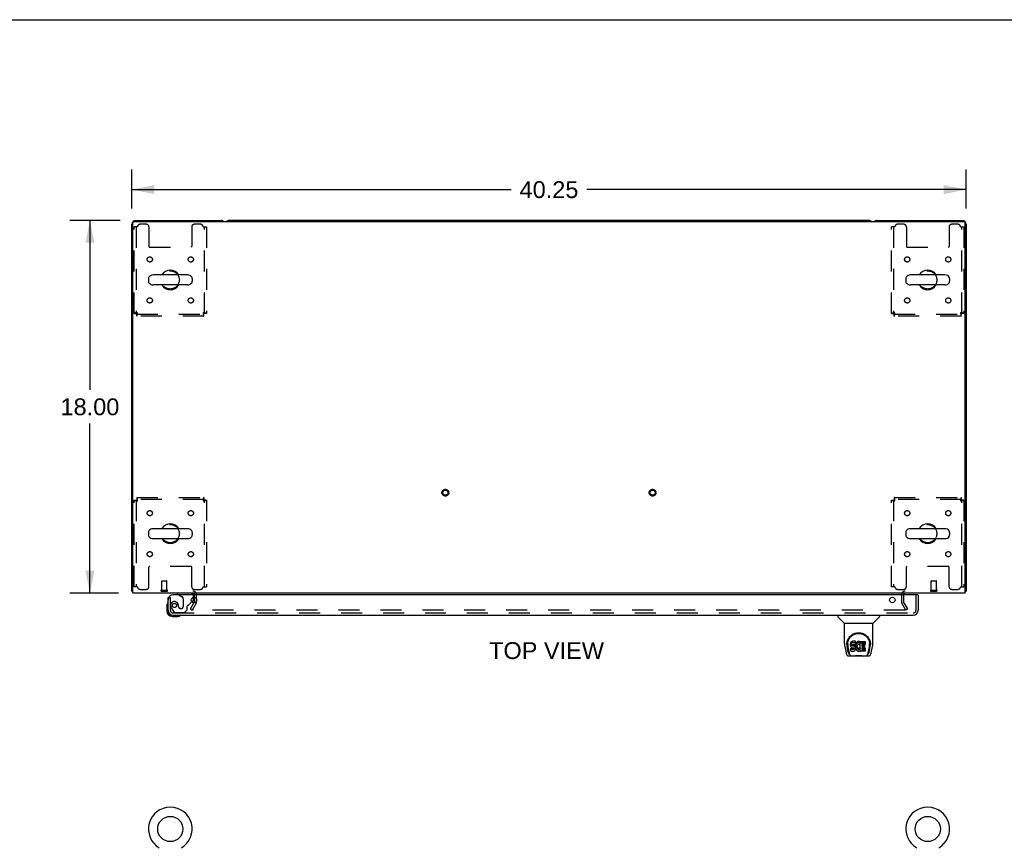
# Model space of a CAD drawing. Header units: inches. Extents: x 0 to 184, y 0 to 119.
# Tile 58 of 114: x 48 to 96, y 79 to 119. Entities that reach past the tile are written whole.
import ezdxf

# ---------------------------------------------------------------- set-up
doc = ezdxf.new("R2010")
doc.units = ezdxf.units.IN
doc.header["$LTSCALE"] = 10.121375
doc.header["$MEASUREMENT"] = 0
doc.linetypes.add('HIDDEN', pattern=[0.2, 0.1, -0.1])
doc.layers.get('0').update_dxf_attribs({"linetype": 'CONTINUOUS'})
for name, color, linetype in [('DEFAULT_2', 8, 'HIDDEN'), ('DIMENSIONS', 7, 'CONTINUOUS'), ('DOOR_ASSEMBLY', 7, 'CONTINUOUS')]:
    doc.layers.add(name, color=color, linetype=linetype)
doc.styles.get("Standard").update_dxf_attribs({"font": 'arial.ttf'})
doc.dimstyles.new('DIMSTYLE_1', dxfattribs={"dimtxt": 0.811875, "dimasz": 1.0825, "dimexe": 0.09, "dimexo": 0.07, "dimgap": 0.0375, "dimtad": 0, "dimtih": 1, "dimtoh": 1, "dimzin": 4, "dimdsep": 46, "dimtxsty": 'Standard', "dimblk": '_FILLED', "dimblk1": '_FILLED', "dimblk2": '_FILLED', "dimcen": 0.09, "dimadec": 3, "dimazin": 1, "dimtfac": 1, "dimtdec": 3, "dimtofl": 0, "dimtmove": 0, "dimatfit": 3, "dimldrblk": '_FILLED', "dimfxl": 0, "dimtolj": 1, "dimtzin": 4, "dimarcsym": 0})

# ---------------------------------------------------------------- blocks, each defined once
blk = doc.blocks.new('_FILLED')
at = {"color": 0, "linetype": 'ByBlock'}
blk.add_solid([(0, 0), (-1, 0.2), (-1, -0.2)], dxfattribs=at)
blk = doc.blocks.new('*D1')
at = {"layer": 'DIMENSIONS', "color": 2, "linetype": 'Continuous'}
for p, q in [((53.785, 109.952), (53.785, 111.845)), ((94.035, 109.952), (94.035, 111.845)), ((53.785, 110.87), (72.086, 110.87)), ((94.035, 110.87), (75.735, 110.87))]:
    blk.add_line(p, q, dxfattribs=at)
at = {"layer": 'DIMENSIONS', "color": 2, "linetype": 'Continuous', "xscale": 1.0825, "yscale": 1.0825, "zscale": 1.0825, "rotation": 180}
blk.add_blockref('_FILLED', (53.785, 110.87), dxfattribs=at)
at = {"layer": 'DIMENSIONS', "color": 2, "linetype": 'Continuous', "xscale": 1.0825, "yscale": 1.0825, "zscale": 1.0825}
blk.add_blockref('_FILLED', (94.035, 110.87), dxfattribs=at)
at = {"layer": 'DIMENSIONS', "color": 2, "linetype": 'Continuous', "insert": (73.91, 111.276), "char_height": 0.8119, "width": 2.83704, "attachment_point": 2, "line_spacing_factor": 0.9}
blk.add_mtext('40.25', dxfattribs=at)
blk = doc.blocks.new('*D7')
at = {"layer": 'DIMENSIONS', "color": 2, "linetype": 'Continuous'}
for p, q in [((53.217, 109.384), (50.788, 109.384)), ((51.762, 109.384), (51.762, 101.196)), ((51.762, 91.384), (51.762, 99.572)), ((53.14, 91.384), (50.788, 91.384))]:
    blk.add_line(p, q, dxfattribs=at)
at = {"layer": 'DIMENSIONS', "color": 2, "linetype": 'Continuous', "xscale": 1.0825, "yscale": 1.0825, "zscale": 1.0825}
for p, rotation in [((51.762, 109.384), 90), ((51.762, 91.384), 270)]:
    blk.add_blockref('_FILLED', p, dxfattribs=dict(at, rotation=rotation))
at = {"layer": 'DIMENSIONS', "color": 2, "linetype": 'Continuous', "insert": (51.762, 100.79), "char_height": 0.8119, "width": 2.83704, "attachment_point": 2, "line_spacing_factor": 0.9}
blk.add_mtext('18.00', dxfattribs=at)

msp = doc.modelspace()

# ---------------------------------------------------------------- linework, layer by layer
at = {"color": 7, "linetype": 'Continuous'}
for p, q in [((0, 119.075), (184.025, 119.075)), ((89.346, 109.384), (58.474, 109.384)), ((54.585, 106.572), (54.585, 106.445)), ((56.471, 106.75), (54.808, 106.75)), ((56.693, 106.572), (56.693, 106.445)), ((91.127, 106.572), (91.127, 106.445)), ((93.013, 106.75), (91.35, 106.75)), ((93.235, 106.572), (93.235, 106.445)), ((56.471, 106.267), (54.808, 106.267)), ((93.013, 106.267), (91.35, 106.267)), ((54.585, 94.322), (54.585, 94.195)), ((56.471, 94.5), (54.808, 94.5)), ((56.693, 94.322), (56.693, 94.195)), ((91.127, 94.322), (91.127, 94.195)), ((93.013, 94.5), (91.35, 94.5)), ((93.235, 94.322), (93.235, 94.195)), ((56.471, 94.017), (54.808, 94.017)), ((93.013, 94.017), (91.35, 94.017)), ((53.837, 91.488), (53.785, 91.488)), ((93.983, 91.488), (94.035, 91.488)), ((93.995, 91.456), (93.983, 91.465))]:
    msp.add_line(p, q, dxfattribs=at)
at = {"color": 3, "linetype": 'Continuous'}
for p, q in [((53.837, 91.384), (53.837, 109.272)), ((53.897, 109.332), (93.923, 109.332)), ((53.974, 109.384), (58.096, 109.384)), ((89.724, 109.384), (93.846, 109.384)), ((93.983, 91.384), (93.983, 109.272)), ((53.785, 91.488), (53.785, 109.195)), ((94.035, 109.195), (94.035, 91.488)), ((93.983, 91.384), (53.837, 91.384)), ((56.802, 90.963), (56.778, 90.922)), ((56.806, 90.979), (56.806, 91.186))]:
    msp.add_line(p, q, dxfattribs=at)
for points in [[(53.808, 91.468), (53.802, 91.471), (53.8, 91.472), (53.797, 91.474), (53.795, 91.475), (53.792, 91.477), (53.79, 91.478), (53.789, 91.48), (53.787, 91.482), (53.786, 91.483), (53.786, 91.485), (53.786, 91.486), (53.785, 91.488)], [(53.826, 91.456), (53.824, 91.458), (53.822, 91.46), (53.82, 91.461), (53.817, 91.463), (53.814, 91.465), (53.811, 91.466), (53.808, 91.468)], [(93.995, 91.456), (93.997, 91.458), (93.999, 91.46), (94.001, 91.461), (94.004, 91.463), (94.007, 91.465), (94.01, 91.466), (94.013, 91.468), (94.018, 91.471)], [(94.018, 91.471), (94.021, 91.472), (94.024, 91.474), (94.026, 91.475), (94.029, 91.477), (94.031, 91.478), (94.032, 91.48), (94.034, 91.482), (94.034, 91.483), (94.035, 91.485), (94.035, 91.486), (94.035, 91.488)]]:
    msp.add_lwpolyline(points, dxfattribs=at)
at = {"color": 7, "linetype": 'Continuous'}
for centre in [(55.639, 80), (92.181, 80)]:
    msp.add_circle(centre, 0.609, dxfattribs=at)
at = {"color": 3, "linetype": 'Continuous'}
for centre, radius, start, end in [((53.974, 109.195), 0.189, 90, 180), ((53.897, 109.272), 0.06, 90, 180), ((58.096, 109.195), 0.189, 46.487, 90), ((89.724, 109.195), 0.189, 90, 133.513), ((93.846, 109.195), 0.189, 0, 90), ((93.923, 109.272), 0.06, 0, 90), ((53.974, 91.573), 0.189, 218.2806, 223.5127), ((56.721, 91.299), 0.085, 4.0489, 90), ((91.099, 91.299), 0.085, 90, 175.9511), ((93.846, 91.573), 0.189, 316.4873, 321.7194), ((56.773, 90.979), 0.033, 330, 360)]:
    msp.add_arc(centre, radius, start, end, dxfattribs=at)
at = {"color": 7, "linetype": 'Continuous'}
for centre, radius, start, end in [((58.474, 109.195), 0.189, 90, 133.4203), ((89.346, 109.195), 0.189, 46.5797, 90), ((55.639, 106.509), 0.475, 30.5571, 149.4429), ((92.181, 106.509), 0.475, 30.5571, 149.4429), ((54.71, 106.572), 0.125, 146.8152, 180), ((54.71, 106.445), 0.125, 180, 213.1848), ((54.808, 106.509), 0.241, 90, 146.8152), ((56.471, 106.509), 0.241, 33.1848, 90), ((56.568, 106.572), 0.125, 0, 33.1848), ((56.568, 106.445), 0.125, 326.8152, 360), ((91.252, 106.572), 0.125, 146.8152, 180), ((91.252, 106.445), 0.125, 180, 213.1848), ((91.35, 106.509), 0.241, 90, 146.8152), ((93.013, 106.509), 0.241, 33.1848, 90), ((93.11, 106.572), 0.125, 0, 33.1848), ((93.11, 106.445), 0.125, 326.8152, 360), ((54.808, 106.509), 0.241, 213.1848, 270), ((55.639, 106.509), 0.475, 210.5571, 329.4429), ((56.471, 106.509), 0.241, 270, 326.8152), ((91.35, 106.509), 0.241, 213.1848, 270), ((92.181, 106.509), 0.475, 210.5571, 329.4429), ((93.013, 106.509), 0.241, 270, 326.8152), ((55.639, 94.259), 0.475, 30.5571, 149.4429), ((92.181, 94.259), 0.475, 30.5571, 149.4429), ((54.71, 94.322), 0.125, 146.8152, 180), ((54.71, 94.195), 0.125, 180, 213.1848), ((54.808, 94.259), 0.241, 90, 146.8152), ((54.808, 94.259), 0.241, 213.1848, 270), ((56.471, 94.259), 0.241, 33.1848, 90), ((56.471, 94.259), 0.241, 270, 326.8152), ((56.568, 94.322), 0.125, 0, 33.1848), ((56.568, 94.195), 0.125, 326.8152, 360), ((91.252, 94.322), 0.125, 146.8152, 180), ((91.252, 94.195), 0.125, 180, 213.1848), ((91.35, 94.259), 0.241, 90, 146.8152), ((91.35, 94.259), 0.241, 213.1848, 270), ((93.013, 94.259), 0.241, 33.1848, 90), ((93.013, 94.259), 0.241, 270, 326.8152), ((93.11, 94.322), 0.125, 0, 33.1848), ((93.11, 94.195), 0.125, 326.8152, 360), ((55.639, 94.259), 0.475, 210.5571, 329.4429), ((92.181, 94.259), 0.475, 210.5571, 329.4429), ((55.639, 80), 1.054, 300.3993, 239.6007), ((92.181, 80), 1.054, 300.3993, 239.6007)]:
    msp.add_arc(centre, radius, start, end, dxfattribs=at)
at = {"layer": 'DEFAULT_2', "color": 8, "linetype": 'HIDDEN'}
for p, q in [((53.889, 104.893), (53.889, 109.071)), ((54.056, 109.071), (53.889, 109.071)), ((53.993, 109.071), (53.993, 104.893)), ((54.483, 109.196), (54.181, 109.196)), ((54.608, 109.071), (54.608, 108.126)), ((56.671, 109.071), (56.671, 108.126)), ((57.097, 109.196), (56.796, 109.196)), ((57.222, 109.071), (57.389, 109.071)), ((57.285, 104.893), (57.285, 109.071)), ((57.389, 109.071), (57.389, 104.893)), ((90.598, 109.071), (90.431, 109.071)), ((90.431, 104.893), (90.431, 109.071)), ((90.535, 109.071), (90.535, 104.893)), ((91.025, 109.196), (90.723, 109.196)), ((91.15, 109.071), (91.15, 108.126)), ((93.213, 109.071), (93.213, 108.126)), ((93.639, 109.196), (93.338, 109.196)), ((93.764, 109.071), (93.931, 109.071)), ((93.827, 104.893), (93.827, 109.071)), ((93.931, 109.071), (93.931, 104.893)), ((54.638, 108.096), (56.641, 108.096)), ((91.18, 108.096), (93.183, 108.096)), ((53.889, 104.893), (53.993, 104.893)), ((54.023, 104.759), (54.023, 104.863)), ((54.023, 104.863), (57.255, 104.863)), ((57.255, 104.759), (54.023, 104.759)), ((57.255, 104.759), (57.255, 104.863)), ((57.389, 104.893), (57.285, 104.893)), ((90.431, 104.893), (90.535, 104.893)), ((90.565, 104.863), (93.797, 104.863)), ((90.565, 104.759), (90.565, 104.863)), ((93.797, 104.759), (90.565, 104.759)), ((93.797, 104.759), (93.797, 104.863)), ((93.931, 104.893), (93.827, 104.893)), ((54.023, 96.009), (54.023, 95.905)), ((54.023, 96.009), (57.255, 96.009)), ((57.255, 96.009), (57.255, 95.905)), ((90.565, 96.009), (93.797, 96.009)), ((90.565, 96.009), (90.565, 95.905)), ((93.797, 96.009), (93.797, 95.905)), ((53.889, 91.696), (53.889, 95.875)), ((53.889, 95.875), (53.993, 95.875)), ((53.993, 95.875), (53.993, 91.696)), ((57.255, 95.905), (54.023, 95.905)), ((57.285, 91.696), (57.285, 95.875)), ((57.389, 95.875), (57.285, 95.875)), ((57.389, 95.875), (57.389, 91.696)), ((90.431, 95.875), (90.535, 95.875)), ((90.431, 91.696), (90.431, 95.875)), ((90.535, 95.875), (90.535, 91.696)), ((93.797, 95.905), (90.565, 95.905)), ((93.931, 95.875), (93.827, 95.875)), ((93.827, 91.696), (93.827, 95.875)), ((93.931, 95.875), (93.931, 91.696)), ((54.608, 91.696), (54.608, 92.641)), ((56.641, 92.671), (54.638, 92.671)), ((56.671, 91.696), (56.671, 92.641)), ((91.15, 91.696), (91.15, 92.641)), ((93.183, 92.671), (91.18, 92.671)), ((93.213, 91.696), (93.213, 92.641)), ((54.056, 91.696), (53.889, 91.696)), ((55.224, 91.531), (55.224, 91.978)), ((55.234, 91.988), (55.462, 91.988)), ((55.472, 91.531), (55.472, 91.978)), ((57.222, 91.696), (57.389, 91.696)), ((90.598, 91.696), (90.431, 91.696)), ((92.349, 91.531), (92.349, 91.978)), ((92.359, 91.988), (92.587, 91.988)), ((92.597, 91.531), (92.597, 91.978)), ((93.764, 91.696), (93.931, 91.696)), ((54.181, 91.571), (54.483, 91.571)), ((55.206, 91.531), (55.49, 91.531)), ((55.206, 91.488), (55.49, 91.488)), ((56.796, 91.571), (57.097, 91.571)), ((56.806, 91.186), (56.806, 91.299)), ((56.91, 90.979), (56.91, 91.299)), ((90.723, 91.571), (91.025, 91.571)), ((90.91, 91.299), (90.91, 90.979)), ((91.014, 91.299), (91.014, 90.979)), ((92.331, 91.531), (92.615, 91.531)), ((92.331, 91.488), (92.615, 91.488)), ((93.338, 91.571), (93.639, 91.571)), ((56.606, 90.623), (56.778, 90.922)), ((56.892, 90.911), (56.696, 90.571)), ((91.125, 90.571), (90.929, 90.911)), ((91.215, 90.623), (91.019, 90.963)), ((56.606, 90.623), (56.696, 90.571)), ((91.079, 90.571), (56.742, 90.571)), ((91.215, 90.623), (91.125, 90.571))]:
    msp.add_line(p, q, dxfattribs=at)
for points in [[(54.056, 104.926), (54.038, 104.923), (54.019, 104.921), (54.001, 104.919), (53.984, 104.916), (53.968, 104.914), (53.952, 104.912), (53.938, 104.909), (53.926, 104.907), (53.915, 104.905), (53.906, 104.902), (53.899, 104.9), (53.894, 104.897), (53.891, 104.895), (53.889, 104.893)], [(54.056, 104.926), (54.049, 104.923), (54.042, 104.921), (54.036, 104.919), (54.029, 104.916), (54.023, 104.914), (54.017, 104.912), (54.012, 104.909), (54.007, 104.907), (54.003, 104.905), (54, 104.902), (53.997, 104.9), (53.995, 104.897), (53.994, 104.895), (53.993, 104.893)], [(54.023, 104.759), (54.026, 104.76), (54.028, 104.763), (54.031, 104.768), (54.033, 104.775), (54.035, 104.784), (54.038, 104.795), (54.04, 104.808), (54.042, 104.822), (54.045, 104.837), (54.047, 104.853), (54.049, 104.871), (54.052, 104.889), (54.054, 104.907), (54.056, 104.926)], [(54.023, 104.863), (54.026, 104.863), (54.028, 104.864), (54.031, 104.866), (54.033, 104.869), (54.035, 104.872), (54.038, 104.876), (54.04, 104.881), (54.042, 104.886), (54.045, 104.892), (54.047, 104.898), (54.049, 104.905), (54.052, 104.912), (54.054, 104.919), (54.056, 104.926)], [(57.285, 104.893), (57.285, 104.895), (57.284, 104.897), (57.282, 104.9), (57.279, 104.902), (57.276, 104.905), (57.272, 104.907), (57.267, 104.909), (57.262, 104.912), (57.256, 104.914), (57.25, 104.916), (57.243, 104.919), (57.236, 104.921), (57.23, 104.923), (57.222, 104.926)], [(57.222, 104.926), (57.225, 104.907), (57.227, 104.889), (57.23, 104.871), (57.232, 104.853), (57.234, 104.837), (57.237, 104.822), (57.239, 104.808), (57.241, 104.795), (57.244, 104.784), (57.246, 104.775), (57.248, 104.768), (57.251, 104.763), (57.253, 104.76), (57.255, 104.759)], [(57.389, 104.893), (57.388, 104.895), (57.385, 104.897), (57.38, 104.9), (57.373, 104.902), (57.364, 104.905), (57.353, 104.907), (57.341, 104.909), (57.327, 104.912), (57.311, 104.914), (57.295, 104.916), (57.278, 104.919), (57.26, 104.921), (57.241, 104.923), (57.222, 104.926)], [(57.222, 104.926), (57.225, 104.919), (57.227, 104.912), (57.23, 104.905), (57.232, 104.898), (57.234, 104.892), (57.237, 104.886), (57.239, 104.881), (57.241, 104.876), (57.244, 104.872), (57.246, 104.869), (57.248, 104.866), (57.251, 104.864), (57.253, 104.863), (57.255, 104.863)], [(90.598, 104.926), (90.58, 104.923), (90.561, 104.921), (90.543, 104.919), (90.526, 104.916), (90.51, 104.914), (90.494, 104.912), (90.48, 104.909), (90.468, 104.907), (90.457, 104.905), (90.448, 104.902), (90.441, 104.9), (90.436, 104.897), (90.433, 104.895), (90.431, 104.893)], [(90.598, 104.926), (90.591, 104.923), (90.584, 104.921), (90.578, 104.919), (90.571, 104.916), (90.565, 104.914), (90.559, 104.912), (90.554, 104.909), (90.549, 104.907), (90.545, 104.905), (90.542, 104.902), (90.539, 104.9), (90.537, 104.897), (90.536, 104.895), (90.535, 104.893)], [(90.565, 104.759), (90.568, 104.76), (90.57, 104.763), (90.573, 104.768), (90.575, 104.775), (90.577, 104.784), (90.58, 104.795), (90.582, 104.808), (90.584, 104.822), (90.587, 104.837), (90.589, 104.853), (90.591, 104.871), (90.594, 104.889), (90.596, 104.907), (90.598, 104.926)], [(90.565, 104.863), (90.568, 104.863), (90.57, 104.864), (90.573, 104.866), (90.575, 104.869), (90.577, 104.872), (90.58, 104.876), (90.582, 104.881), (90.584, 104.886), (90.587, 104.892), (90.589, 104.898), (90.591, 104.905), (90.594, 104.912), (90.596, 104.919), (90.598, 104.926)], [(93.931, 104.893), (93.93, 104.895), (93.927, 104.897), (93.922, 104.9), (93.915, 104.902), (93.906, 104.905), (93.895, 104.907), (93.883, 104.909), (93.869, 104.912), (93.853, 104.914), (93.837, 104.916), (93.82, 104.919), (93.802, 104.921), (93.783, 104.923), (93.764, 104.926)], [(93.764, 104.926), (93.767, 104.919), (93.769, 104.912), (93.772, 104.905), (93.774, 104.898), (93.776, 104.892), (93.779, 104.886), (93.781, 104.881), (93.783, 104.876), (93.786, 104.872), (93.788, 104.869), (93.79, 104.866), (93.793, 104.864), (93.795, 104.863), (93.797, 104.863)], [(93.827, 104.893), (93.827, 104.895), (93.826, 104.897), (93.824, 104.9), (93.821, 104.902), (93.818, 104.905), (93.814, 104.907), (93.809, 104.909), (93.804, 104.912), (93.798, 104.914), (93.792, 104.916), (93.785, 104.919), (93.778, 104.921), (93.772, 104.923), (93.764, 104.926)], [(93.764, 104.926), (93.767, 104.907), (93.769, 104.889), (93.772, 104.871), (93.774, 104.853), (93.776, 104.837), (93.779, 104.822), (93.781, 104.808), (93.783, 104.795), (93.786, 104.784), (93.788, 104.775), (93.79, 104.768), (93.793, 104.763), (93.795, 104.76), (93.797, 104.759)], [(54.056, 95.842), (54.054, 95.86), (54.052, 95.879), (54.049, 95.897), (54.047, 95.914), (54.045, 95.931), (54.042, 95.946), (54.04, 95.96), (54.038, 95.972), (54.035, 95.983), (54.033, 95.992), (54.031, 95.999), (54.028, 96.005), (54.026, 96.008), (54.023, 96.009)], [(57.255, 96.009), (57.253, 96.008), (57.251, 96.005), (57.248, 95.999), (57.246, 95.992), (57.244, 95.983), (57.241, 95.972), (57.239, 95.96), (57.237, 95.946), (57.234, 95.931), (57.232, 95.914), (57.23, 95.897), (57.227, 95.879), (57.225, 95.86), (57.222, 95.842)], [(90.598, 95.842), (90.596, 95.86), (90.594, 95.879), (90.591, 95.897), (90.589, 95.914), (90.587, 95.931), (90.584, 95.946), (90.582, 95.96), (90.58, 95.972), (90.577, 95.983), (90.575, 95.992), (90.573, 95.999), (90.57, 96.005), (90.568, 96.008), (90.565, 96.009)], [(93.797, 96.009), (93.795, 96.008), (93.793, 96.005), (93.79, 95.999), (93.788, 95.992), (93.786, 95.983), (93.783, 95.972), (93.781, 95.96), (93.779, 95.946), (93.776, 95.931), (93.774, 95.914), (93.772, 95.897), (93.769, 95.879), (93.767, 95.86), (93.764, 95.842)], [(53.889, 95.875), (53.891, 95.872), (53.894, 95.87), (53.899, 95.868), (53.906, 95.865), (53.915, 95.863), (53.926, 95.861), (53.938, 95.858), (53.952, 95.856), (53.968, 95.854), (53.984, 95.851), (54.001, 95.849), (54.019, 95.846), (54.038, 95.844), (54.056, 95.842)], [(53.993, 95.875), (53.994, 95.872), (53.995, 95.87), (53.997, 95.868), (54, 95.865), (54.003, 95.863), (54.007, 95.861), (54.012, 95.858), (54.017, 95.856), (54.023, 95.854), (54.029, 95.851), (54.036, 95.849), (54.042, 95.846), (54.049, 95.844), (54.056, 95.842)], [(54.056, 95.842), (54.054, 95.849), (54.052, 95.856), (54.049, 95.863), (54.047, 95.869), (54.045, 95.875), (54.042, 95.881), (54.04, 95.886), (54.038, 95.891), (54.035, 95.895), (54.033, 95.898), (54.031, 95.901), (54.028, 95.903), (54.026, 95.904), (54.023, 95.905)], [(57.255, 95.905), (57.253, 95.904), (57.251, 95.903), (57.248, 95.901), (57.246, 95.898), (57.244, 95.895), (57.241, 95.891), (57.239, 95.886), (57.237, 95.881), (57.234, 95.875), (57.232, 95.869), (57.23, 95.863), (57.227, 95.856), (57.225, 95.849), (57.222, 95.842)], [(57.222, 95.842), (57.23, 95.844), (57.236, 95.846), (57.243, 95.849), (57.25, 95.851), (57.256, 95.854), (57.262, 95.856), (57.267, 95.858), (57.272, 95.861), (57.276, 95.863), (57.279, 95.865), (57.282, 95.868), (57.284, 95.87), (57.285, 95.872), (57.285, 95.875)], [(57.222, 95.842), (57.241, 95.844), (57.26, 95.846), (57.278, 95.849), (57.295, 95.851), (57.311, 95.854), (57.327, 95.856), (57.341, 95.858), (57.353, 95.861), (57.364, 95.863), (57.373, 95.865), (57.38, 95.868), (57.385, 95.87), (57.388, 95.872), (57.389, 95.875)], [(90.431, 95.875), (90.433, 95.872), (90.436, 95.87), (90.441, 95.868), (90.448, 95.865), (90.457, 95.863), (90.468, 95.861), (90.48, 95.858), (90.494, 95.856), (90.51, 95.854), (90.526, 95.851), (90.543, 95.849), (90.561, 95.846), (90.58, 95.844), (90.598, 95.842)], [(90.535, 95.875), (90.536, 95.872), (90.537, 95.87), (90.539, 95.868), (90.542, 95.865), (90.545, 95.863), (90.549, 95.861), (90.554, 95.858), (90.559, 95.856), (90.565, 95.854), (90.571, 95.851), (90.578, 95.849), (90.584, 95.846), (90.591, 95.844), (90.598, 95.842)], [(90.598, 95.842), (90.596, 95.849), (90.594, 95.856), (90.591, 95.863), (90.589, 95.869), (90.587, 95.875), (90.584, 95.881), (90.582, 95.886), (90.58, 95.891), (90.577, 95.895), (90.575, 95.898), (90.573, 95.901), (90.57, 95.903), (90.568, 95.904), (90.565, 95.905)], [(93.797, 95.905), (93.795, 95.904), (93.793, 95.903), (93.79, 95.901), (93.788, 95.898), (93.786, 95.895), (93.783, 95.891), (93.781, 95.886), (93.779, 95.881), (93.776, 95.875), (93.774, 95.869), (93.772, 95.863), (93.769, 95.856), (93.767, 95.849), (93.764, 95.842)], [(93.764, 95.842), (93.783, 95.844), (93.802, 95.846), (93.82, 95.849), (93.837, 95.851), (93.853, 95.854), (93.869, 95.856), (93.883, 95.858), (93.895, 95.861), (93.906, 95.863), (93.915, 95.865), (93.922, 95.868), (93.927, 95.87), (93.93, 95.872), (93.931, 95.875)], [(93.764, 95.842), (93.772, 95.844), (93.778, 95.846), (93.785, 95.849), (93.792, 95.851), (93.798, 95.854), (93.804, 95.856), (93.809, 95.858), (93.814, 95.861), (93.818, 95.863), (93.821, 95.865), (93.824, 95.868), (93.826, 95.87), (93.827, 95.872), (93.827, 95.875)], [(56.724, 90.596), (56.723, 90.595), (56.723, 90.593), (56.722, 90.591), (56.722, 90.59), (56.722, 90.589)], [(56.722, 90.589), (56.722, 90.588), (56.722, 90.586), (56.723, 90.584), (56.723, 90.583), (56.724, 90.581), (56.725, 90.579), (56.726, 90.578), (56.727, 90.577), (56.729, 90.575), (56.731, 90.574), (56.732, 90.573)], [(56.742, 90.571), (56.74, 90.571), (56.738, 90.572), (56.736, 90.572), (56.734, 90.573), (56.732, 90.573)], [(91.099, 90.589), (91.099, 90.588), (91.099, 90.586), (91.098, 90.584), (91.098, 90.583), (91.097, 90.581), (91.096, 90.579), (91.095, 90.578), (91.093, 90.577), (91.092, 90.575), (91.09, 90.574), (91.089, 90.573), (91.087, 90.573), (91.085, 90.572), (91.083, 90.572), (91.081, 90.571), (91.079, 90.571)], [(91.097, 90.596), (91.098, 90.595), (91.098, 90.593), (91.099, 90.591), (91.099, 90.59), (91.099, 90.589)]]:
    msp.add_lwpolyline(points, dxfattribs=at)
for centre, radius in [((54.65, 107.498), 0.125), ((56.629, 107.498), 0.125), ((91.192, 107.498), 0.125), ((93.171, 107.498), 0.125), ((55.639, 106.509), 0.438), ((92.181, 106.509), 0.438), ((54.65, 105.519), 0.125), ((56.629, 105.519), 0.125), ((91.192, 105.519), 0.125), ((93.171, 105.519), 0.125), ((68.91, 96.238), 0.164), ((68.91, 96.238), 0.124), ((78.91, 96.238), 0.164), ((78.91, 96.238), 0.124), ((54.65, 95.248), 0.125), ((56.629, 95.248), 0.125), ((91.192, 95.248), 0.125), ((93.171, 95.248), 0.125), ((55.639, 94.259), 0.438), ((92.181, 94.259), 0.438), ((54.65, 93.269), 0.125), ((56.629, 93.269), 0.125), ((91.192, 93.269), 0.125), ((93.171, 93.269), 0.125)]:
    msp.add_circle(centre, radius, dxfattribs=at)
for centre, radius, start, end in [((54.181, 109.071), 0.125, 90, 180), ((54.483, 109.071), 0.125, 0, 90), ((56.796, 109.071), 0.125, 90, 180), ((57.097, 109.071), 0.125, 0, 90), ((90.723, 109.071), 0.125, 90, 180), ((91.025, 109.071), 0.125, 0, 90), ((93.338, 109.071), 0.125, 90, 180), ((93.639, 109.071), 0.125, 0, 90), ((54.638, 108.126), 0.03, 180, 270), ((56.641, 108.126), 0.03, 270, 360), ((91.18, 108.126), 0.03, 180, 270), ((93.183, 108.126), 0.03, 270, 360), ((54.638, 92.641), 0.03, 90, 180), ((56.641, 92.641), 0.03, 0, 90), ((91.18, 92.641), 0.03, 90, 180), ((93.183, 92.641), 0.03, 0, 90), ((54.181, 91.696), 0.125, 180, 270), ((54.483, 91.696), 0.125, 270, 360), ((55.234, 91.978), 0.01, 90, 180), ((55.462, 91.978), 0.01, 0, 90), ((56.796, 91.696), 0.125, 180, 270), ((57.097, 91.696), 0.125, 270, 360), ((90.723, 91.696), 0.125, 180, 270), ((91.025, 91.696), 0.125, 270, 360), ((92.359, 91.978), 0.01, 90, 180), ((92.587, 91.978), 0.01, 0, 90), ((93.338, 91.696), 0.125, 180, 270), ((93.639, 91.696), 0.125, 270, 360), ((55.206, 91.509), 0.0215, 90, 270), ((55.49, 91.509), 0.0215, 270, 90), ((56.721, 91.299), 0.189, 0, 90), ((91.099, 91.299), 0.189, 90, 180), ((92.331, 91.509), 0.0215, 90, 270), ((92.615, 91.509), 0.0215, 270, 90), ((56.773, 90.979), 0.137, 330, 360), ((91.047, 90.979), 0.137, 180, 210), ((91.047, 90.979), 0.033, 180, 210)]:
    msp.add_arc(centre, radius, start, end, dxfattribs=at)
at = {"layer": 'DOOR_ASSEMBLY', "color": 3, "linetype": 'Continuous'}
for p, q in [((91.703, 91.305), (55.785, 91.305)), ((91.723, 91.305), (91.723, 90.572)), ((55.535, 90.572), (55.535, 91.18)), ((55.782, 90.326), (91.476, 90.326))]:
    msp.add_line(p, q, dxfattribs=at)
at = {"layer": 'DOOR_ASSEMBLY', "color": 7, "linetype": 'Continuous'}
for p, q in [((55.977, 91.384), (55.977, 91.345)), ((55.977, 91.345), (56.046, 91.305)), ((91.703, 91.305), (91.723, 91.305)), ((55.475, 90.785), (55.478, 90.823)), ((55.475, 90.785), (55.475, 90.529)), ((56.678, 90.976), (56.735, 91.033)), ((56.764, 91.104), (56.764, 91.186)), ((55.535, 90.572), (55.535, 90.529)), ((55.738, 90.266), (55.995, 90.266)), ((56.033, 90.269), (55.995, 90.266)), ((87.844, 90.326), (87.844, 90.263)), ((89.852, 90.326), (89.852, 90.263)), ((88.153, 89.938), (87.856, 90.235)), ((88.159, 89.932), (89.537, 89.932)), ((88.159, 88.96), (88.159, 89.932)), ((89.537, 88.961), (89.537, 89.932)), ((89.543, 89.938), (89.84, 90.235)), ((88.277, 88.906), (88.277, 88.905)), ((88.284, 88.992), (88.283, 88.928)), ((88.321, 88.918), (88.321, 88.895)), ((88.464, 88.964), (88.462, 88.94)), ((88.462, 88.873), (88.462, 88.94)), ((88.464, 88.897), (88.462, 88.873)), ((88.462, 88.873), (88.463, 88.849)), ((88.463, 88.849), (88.467, 88.826)), ((88.469, 88.987), (88.464, 88.964)), ((88.464, 88.897), (88.464, 88.964)), ((88.469, 88.92), (88.464, 88.897)), ((88.478, 89.01), (88.469, 88.987)), ((88.469, 88.92), (88.469, 88.987)), ((88.478, 88.943), (88.469, 88.92)), ((88.492, 89.029), (88.478, 89.01)), ((88.478, 88.943), (88.478, 89.01)), ((88.492, 88.962), (88.478, 88.943)), ((88.5, 89.037), (88.492, 89.029)), ((88.492, 88.962), (88.492, 89.029)), ((88.5, 88.97), (88.492, 88.962)), ((88.51, 89.044), (88.5, 89.037)), ((88.5, 88.97), (88.5, 89.037)), ((88.51, 88.977), (88.5, 88.97)), ((88.531, 89.053), (88.51, 89.044)), ((88.51, 88.977), (88.51, 89.044)), ((88.531, 88.987), (88.51, 88.977)), ((88.555, 89.061), (88.531, 89.053)), ((88.531, 88.987), (88.531, 89.053)), ((88.555, 88.994), (88.531, 88.987)), ((88.533, 88.861), (88.534, 88.876)), ((88.534, 88.854), (88.533, 88.861)), ((88.534, 88.876), (88.536, 88.892)), ((88.534, 88.854), (88.534, 88.876)), ((88.536, 88.847), (88.534, 88.854)), ((88.536, 88.892), (88.539, 88.898)), ((88.536, 88.847), (88.536, 88.892)), ((88.54, 88.841), (88.536, 88.847)), ((88.539, 88.898), (88.545, 88.903)), ((88.54, 88.841), (88.54, 88.9)), ((88.547, 88.836), (88.54, 88.841)), ((88.545, 88.903), (88.559, 88.907)), ((88.547, 88.903), (88.546, 88.904)), ((88.561, 88.899), (88.547, 88.903)), ((88.547, 88.836), (88.547, 88.903)), ((88.561, 88.832), (88.547, 88.836)), ((88.694, 89.061), (88.555, 89.061)), ((88.555, 88.994), (88.555, 89.061)), ((88.694, 88.994), (88.555, 88.994)), ((88.559, 88.907), (88.574, 88.909)), ((88.585, 88.9), (88.561, 88.899)), ((88.561, 88.832), (88.561, 88.899)), ((88.585, 88.833), (88.561, 88.832)), ((88.574, 88.909), (88.687, 88.909)), ((88.609, 88.899), (88.585, 88.9)), ((88.585, 88.833), (88.585, 88.9)), ((88.609, 88.832), (88.585, 88.833)), ((88.632, 88.894), (88.609, 88.899)), ((88.609, 88.832), (88.609, 88.899)), ((88.632, 88.827), (88.609, 88.832)), ((88.643, 88.889), (88.632, 88.894)), ((88.632, 88.827), (88.632, 88.894)), ((88.653, 88.882), (88.643, 88.889)), ((88.643, 88.822), (88.643, 88.889)), ((88.67, 88.865), (88.653, 88.882)), ((88.653, 88.815), (88.653, 88.882)), ((88.684, 88.845), (88.67, 88.865)), ((88.67, 88.798), (88.67, 88.865)), ((88.693, 88.823), (88.684, 88.845)), ((88.684, 88.778), (88.684, 88.845)), ((88.687, 88.909), (88.692, 88.909)), ((88.692, 88.909), (88.694, 88.915)), ((88.696, 89.018), (88.694, 89.061)), ((88.694, 88.994), (88.694, 89.061)), ((88.696, 88.951), (88.694, 88.994)), ((88.694, 88.915), (88.695, 88.927)), ((88.699, 88.897), (88.694, 88.852)), ((88.694, 88.786), (88.694, 88.852)), ((88.699, 88.83), (88.694, 88.786)), ((88.695, 88.927), (88.696, 88.951)), ((88.696, 88.951), (88.696, 89.018)), ((88.703, 88.919), (88.699, 88.897)), ((88.699, 88.83), (88.699, 88.897)), ((88.703, 88.852), (88.699, 88.83)), ((88.709, 88.94), (88.703, 88.919)), ((88.703, 88.852), (88.703, 88.919)), ((88.709, 88.873), (88.703, 88.852)), ((88.717, 88.961), (88.709, 88.94)), ((88.709, 88.873), (88.709, 88.94)), ((88.717, 88.894), (88.709, 88.873)), ((88.728, 88.98), (88.717, 88.961)), ((88.717, 88.894), (88.717, 88.961)), ((88.728, 88.913), (88.717, 88.894)), ((88.741, 88.998), (88.728, 88.98)), ((88.728, 88.913), (88.728, 88.98)), ((88.741, 88.932), (88.728, 88.913)), ((88.756, 89.015), (88.741, 88.998)), ((88.741, 88.932), (88.741, 88.998)), ((88.756, 88.948), (88.741, 88.932)), ((88.772, 89.03), (88.756, 89.015)), ((88.756, 88.948), (88.756, 89.015)), ((88.772, 88.964), (88.756, 88.948)), ((88.771, 88.841), (88.767, 88.828)), ((88.777, 88.852), (88.771, 88.841)), ((88.79, 89.043), (88.772, 89.03)), ((88.772, 88.964), (88.772, 89.03)), ((88.79, 88.977), (88.772, 88.964)), ((88.791, 88.876), (88.777, 88.852)), ((88.811, 89.052), (88.79, 89.043)), ((88.79, 88.977), (88.79, 89.043)), ((88.811, 88.985), (88.79, 88.977)), ((88.799, 88.886), (88.791, 88.876)), ((88.81, 88.894), (88.799, 88.886)), ((88.835, 88.904), (88.81, 88.894)), ((88.833, 89.057), (88.811, 89.052)), ((88.811, 88.985), (88.811, 89.052)), ((88.833, 88.99), (88.811, 88.985)), ((88.855, 89.059), (88.833, 89.057)), ((88.833, 88.99), (88.833, 89.057)), ((88.855, 88.992), (88.833, 88.99)), ((88.848, 88.907), (88.835, 88.904)), ((88.861, 88.907), (88.848, 88.907)), ((88.855, 89.059), (88.877, 89.059)), ((88.855, 88.992), (88.855, 89.059)), ((88.877, 88.992), (88.855, 88.992)), ((88.874, 88.904), (88.861, 88.907)), ((88.887, 88.899), (88.874, 88.904)), ((88.888, 89.057), (88.877, 89.059)), ((88.877, 88.992), (88.877, 89.059)), ((88.888, 88.99), (88.877, 88.992)), ((88.899, 89.054), (88.888, 89.057)), ((88.888, 88.99), (88.888, 89.057)), ((88.899, 88.987), (88.888, 88.99)), ((88.919, 88.97), (88.893, 88.902)), ((88.918, 89.042), (88.899, 89.054)), ((88.899, 88.987), (88.899, 89.054)), ((88.918, 88.975), (88.899, 88.987)), ((88.918, 89.042), (88.918, 88.975)), ((88.919, 89.038), (88.919, 88.975)), ((88.928, 89.059), (89.165, 89.059)), ((88.928, 88.667), (88.928, 89.059)), ((88.928, 88.992), (89.165, 88.992)), ((88.998, 88.904), (88.998, 88.837)), ((89.165, 88.909), (89.002, 88.909)), ((89.002, 88.899), (89.134, 88.899)), ((89.002, 88.832), (89.134, 88.832)), ((89.138, 88.895), (89.138, 88.755)), ((89.169, 89.054), (89.169, 88.913)), ((89.412, 88.992), (89.413, 88.928)), ((89.419, 88.905), (89.419, 88.906)), ((88.174, 88.817), (88.239, 88.512)), ((88.346, 88.54), (88.294, 88.81)), ((88.33, 88.797), (88.387, 88.504)), ((88.363, 88.357), (88.59, 88.357)), ((88.405, 88.436), (88.398, 88.436)), ((88.404, 88.44), (88.407, 88.43)), ((88.407, 88.43), (88.407, 88.43)), ((88.45, 88.357), (88.444, 88.357)), ((88.45, 88.357), (88.448, 88.357)), ((88.464, 88.587), (88.464, 88.729)), ((88.467, 88.826), (88.475, 88.804)), ((88.528, 88.734), (88.469, 88.734)), ((88.469, 88.667), (88.469, 88.734)), ((88.528, 88.667), (88.469, 88.667)), ((88.469, 88.583), (88.613, 88.583)), ((88.475, 88.804), (88.488, 88.783)), ((88.488, 88.783), (88.504, 88.766)), ((88.504, 88.766), (88.524, 88.753)), ((88.524, 88.753), (88.535, 88.749)), ((88.589, 88.734), (88.528, 88.734)), ((88.528, 88.667), (88.528, 88.734)), ((88.589, 88.668), (88.528, 88.667)), ((88.535, 88.749), (88.547, 88.747)), ((88.547, 88.747), (88.594, 88.746)), ((88.604, 88.736), (88.589, 88.734)), ((88.589, 88.668), (88.589, 88.734)), ((88.604, 88.669), (88.589, 88.668)), ((88.61, 88.338), (88.589, 88.358)), ((88.594, 88.746), (88.602, 88.746)), ((88.602, 88.746), (88.609, 88.743)), ((88.611, 88.739), (88.604, 88.736)), ((88.604, 88.669), (88.604, 88.736)), ((88.611, 88.672), (88.604, 88.669)), ((88.609, 88.743), (88.615, 88.739)), ((88.612, 88.741), (88.611, 88.739)), ((88.611, 88.672), (88.611, 88.739)), ((88.616, 88.677), (88.611, 88.672)), ((88.613, 88.583), (88.625, 88.584)), ((88.615, 88.739), (88.62, 88.733)), ((88.616, 88.677), (88.616, 88.737)), ((88.625, 88.689), (88.616, 88.677)), ((88.62, 88.733), (88.626, 88.719)), ((88.625, 88.689), (88.625, 88.721)), ((88.628, 88.696), (88.625, 88.689)), ((88.625, 88.584), (88.636, 88.588)), ((88.626, 88.719), (88.629, 88.704)), ((88.628, 88.696), (88.628, 88.709)), ((88.629, 88.704), (88.628, 88.696)), ((88.643, 88.822), (88.632, 88.827)), ((88.636, 88.588), (88.656, 88.602)), ((88.653, 88.815), (88.643, 88.822)), ((88.67, 88.798), (88.653, 88.815)), ((88.656, 88.602), (88.673, 88.619)), ((88.684, 88.778), (88.67, 88.798)), ((88.673, 88.619), (88.68, 88.629)), ((88.68, 88.629), (88.685, 88.64)), ((88.693, 88.756), (88.684, 88.778)), ((88.685, 88.64), (88.694, 88.662)), ((88.694, 88.819), (88.693, 88.823)), ((88.693, 88.756), (88.693, 88.823)), ((88.699, 88.733), (88.693, 88.756)), ((88.694, 88.786), (88.695, 88.763)), ((88.694, 88.662), (88.7, 88.685)), ((88.695, 88.763), (88.698, 88.741)), ((88.698, 88.741), (88.703, 88.719)), ((88.702, 88.709), (88.699, 88.733)), ((88.7, 88.685), (88.702, 88.709)), ((88.702, 88.709), (88.702, 88.724)), ((88.703, 88.719), (88.71, 88.698)), ((88.71, 88.698), (88.731, 88.659)), ((88.731, 88.659), (88.744, 88.641)), ((88.744, 88.641), (88.758, 88.624)), ((88.758, 88.624), (88.775, 88.609)), ((88.764, 88.801), (88.763, 88.774)), ((88.763, 88.774), (88.765, 88.761)), ((88.767, 88.828), (88.764, 88.801)), ((88.765, 88.761), (88.765, 88.801)), ((88.765, 88.761), (88.768, 88.748)), ((88.766, 88.821), (88.768, 88.815)), ((88.768, 88.815), (88.778, 88.79)), ((88.768, 88.748), (88.768, 88.815)), ((88.768, 88.748), (88.778, 88.723)), ((88.775, 88.609), (88.792, 88.595)), ((88.778, 88.79), (88.791, 88.767)), ((88.778, 88.723), (88.778, 88.79)), ((88.778, 88.723), (88.791, 88.7)), ((88.791, 88.767), (88.8, 88.757)), ((88.791, 88.7), (88.791, 88.767)), ((88.791, 88.7), (88.8, 88.69)), ((88.792, 88.595), (88.802, 88.59)), ((88.8, 88.757), (88.81, 88.748)), ((88.8, 88.69), (88.8, 88.757)), ((88.8, 88.69), (88.81, 88.681)), ((88.802, 88.59), (88.813, 88.586)), ((88.81, 88.748), (88.821, 88.741)), ((88.81, 88.681), (88.81, 88.748)), ((88.81, 88.681), (88.821, 88.674)), ((88.813, 88.586), (88.834, 88.581)), ((88.821, 88.741), (88.834, 88.736)), ((88.821, 88.674), (88.821, 88.741)), ((88.821, 88.674), (88.834, 88.669)), ((88.834, 88.736), (88.847, 88.734)), ((88.834, 88.669), (88.834, 88.736)), ((88.834, 88.669), (88.847, 88.667)), ((88.834, 88.581), (88.856, 88.578)), ((88.847, 88.734), (88.86, 88.733)), ((88.847, 88.667), (88.847, 88.734)), ((88.847, 88.667), (88.86, 88.666)), ((88.856, 88.578), (88.879, 88.581)), ((88.86, 88.733), (88.873, 88.735)), ((88.86, 88.666), (88.86, 88.733)), ((88.86, 88.666), (88.873, 88.668)), ((88.873, 88.735), (88.886, 88.739)), ((88.873, 88.668), (88.873, 88.735)), ((88.873, 88.668), (88.886, 88.672)), ((88.879, 88.581), (88.9, 88.588)), ((88.886, 88.739), (88.898, 88.745)), ((88.886, 88.672), (88.886, 88.739)), ((88.886, 88.672), (88.898, 88.678)), ((88.898, 88.745), (88.909, 88.752)), ((88.898, 88.678), (88.898, 88.745)), ((88.898, 88.678), (88.909, 88.685)), ((88.9, 88.588), (88.919, 88.6)), ((88.909, 88.752), (88.909, 88.685)), ((88.916, 88.751), (88.928, 88.734)), ((88.916, 88.684), (88.928, 88.667)), ((88.93, 88.6), (88.919, 88.6)), ((88.919, 88.6), (88.919, 88.6)), ((88.93, 88.587), (88.93, 88.6)), ((89.165, 88.583), (88.934, 88.583)), ((88.999, 88.746), (88.999, 88.668)), ((89.134, 88.75), (89.004, 88.75)), ((89.004, 88.73), (89.165, 88.73)), ((89.004, 88.664), (89.165, 88.664)), ((89.086, 88.338), (89.107, 88.358)), ((89.106, 88.357), (89.333, 88.357)), ((89.17, 88.726), (89.17, 88.587)), ((89.247, 88.357), (89.246, 88.357)), ((89.289, 88.43), (89.292, 88.44)), ((89.289, 88.43), (89.289, 88.43)), ((89.298, 88.436), (89.291, 88.436)), ((89.308, 88.504), (89.365, 88.794)), ((89.35, 88.54), (89.402, 88.81)), ((89.365, 88.794), (89.366, 88.798)), ((89.457, 88.512), (89.522, 88.817)), ((89.086, 88.338), (88.61, 88.338))]:
    msp.add_line(p, q, dxfattribs=at)
at = {"layer": 'DOOR_ASSEMBLY', "color": 8, "linetype": 'HIDDEN'}
for p, q in [((56.607, 91.384), (55.977, 91.384)), ((56.046, 91.305), (56.216, 91.207)), ((56.764, 91.186), (56.764, 91.227)), ((91.619, 90.572), (91.619, 91.305)), ((55.639, 91.18), (55.535, 91.18)), ((55.639, 91.18), (55.639, 90.572)), ((56.036, 90.741), (56.036, 90.729)), ((56.265, 91.12), (56.265, 90.741)), ((56.457, 90.577), (56.457, 90.756)), ((56.516, 90.814), (56.678, 90.976)), ((55.714, 90.629), (55.815, 90.484)), ((55.782, 90.43), (91.476, 90.43)), ((55.88, 90.451), (56.331, 90.451)), ((56.167, 90.643), (56.134, 90.643)), ((56.331, 90.451), (56.457, 90.577))]:
    msp.add_line(p, q, dxfattribs=at)
at = {"layer": 'DOOR_ASSEMBLY', "color": 7, "linetype": 'Continuous'}
for points in [[(88.277, 88.918), (88.28, 88.96), (88.287, 89.009), (88.297, 89.056), (88.312, 89.1), (88.329, 89.142), (88.348, 89.181), (88.371, 89.219), (88.396, 89.253), (88.423, 89.286), (88.452, 89.317), (88.484, 89.345), (88.518, 89.371), (88.553, 89.394), (88.591, 89.415), (88.631, 89.433), (88.672, 89.448), (88.715, 89.46), (88.759, 89.469), (88.803, 89.474), (88.848, 89.476), (88.893, 89.474), (88.938, 89.469), (88.982, 89.46), (89.025, 89.448), (89.066, 89.433), (89.106, 89.415), (89.143, 89.394), (89.179, 89.37), (89.212, 89.344), (89.244, 89.316), (89.273, 89.286), (89.301, 89.253), (89.325, 89.218), (89.348, 89.181), (89.368, 89.141), (89.385, 89.1), (89.399, 89.055), (89.409, 89.008), (89.416, 88.959), (89.419, 88.918)], [(88.321, 88.918), (88.321, 88.938), (88.323, 88.963), (88.325, 88.987), (88.329, 89.011), (88.334, 89.034), (88.34, 89.057), (88.346, 89.08), (88.354, 89.102), (88.363, 89.124), (88.372, 89.145), (88.382, 89.165), (88.393, 89.184), (88.405, 89.203), (88.417, 89.221), (88.43, 89.239), (88.443, 89.255), (88.457, 89.271), (88.471, 89.286), (88.485, 89.3), (88.5, 89.314), (88.515, 89.326), (88.53, 89.338), (88.545, 89.35), (88.561, 89.36), (88.577, 89.37), (88.592, 89.379), (88.608, 89.388), (88.624, 89.395), (88.64, 89.402), (88.656, 89.409), (88.672, 89.415), (88.688, 89.42), (88.704, 89.425), (88.72, 89.429), (88.736, 89.433), (88.752, 89.436), (88.768, 89.439), (88.784, 89.441), (88.799, 89.443), (88.815, 89.444), (88.831, 89.445), (88.847, 89.445), (88.863, 89.445), (88.879, 89.444), (88.895, 89.443), (88.911, 89.441), (88.927, 89.439), (88.943, 89.437), (88.959, 89.433), (88.975, 89.43), (88.991, 89.425), (89.007, 89.421), (89.023, 89.415), (89.039, 89.409), (89.055, 89.403), (89.071, 89.396), (89.087, 89.388), (89.103, 89.38), (89.119, 89.37), (89.134, 89.361), (89.15, 89.35), (89.165, 89.339), (89.18, 89.327), (89.195, 89.314), (89.21, 89.301), (89.225, 89.287), (89.239, 89.272), (89.253, 89.256), (89.266, 89.239), (89.279, 89.222), (89.291, 89.204), (89.303, 89.185), (89.313, 89.165), (89.324, 89.145), (89.333, 89.124), (89.342, 89.102), (89.349, 89.08), (89.356, 89.058), (89.362, 89.034), (89.367, 89.011), (89.37, 88.987), (89.373, 88.963), (89.374, 88.939), (89.375, 88.918)], [(88.159, 88.96), (88.16, 88.927), (88.163, 88.888), (88.168, 88.848), (88.174, 88.817)], [(88.277, 88.906), (88.277, 88.91), (88.277, 88.918)], [(88.321, 88.895), (88.321, 88.879), (88.323, 88.851), (88.326, 88.822), (88.33, 88.797)], [(89.366, 88.798), (89.366, 88.801), (89.367, 88.804), (89.367, 88.807), (89.368, 88.81), (89.368, 88.813), (89.369, 88.817), (89.369, 88.82), (89.37, 88.823), (89.37, 88.827), (89.371, 88.831), (89.371, 88.834), (89.372, 88.838), (89.372, 88.842), (89.373, 88.846), (89.373, 88.851), (89.373, 88.855), (89.374, 88.859), (89.374, 88.864), (89.374, 88.868), (89.374, 88.873), (89.375, 88.878), (89.375, 88.883), (89.375, 88.888), (89.375, 88.893), (89.375, 88.918)], [(89.419, 88.918), (89.419, 88.911), (89.419, 88.906)], [(89.522, 88.817), (89.528, 88.847), (89.533, 88.887), (89.536, 88.927), (89.537, 88.961)], [(88.239, 88.512), (88.242, 88.499), (88.247, 88.48), (88.252, 88.464), (88.257, 88.449), (88.263, 88.435), (88.269, 88.423), (88.275, 88.411), (88.282, 88.401), (88.29, 88.391), (88.3, 88.382), (88.31, 88.374), (88.321, 88.367), (88.334, 88.362), (88.347, 88.359), (88.36, 88.357), (88.363, 88.357)], [(88.387, 88.504), (88.39, 88.493), (88.393, 88.479), (88.396, 88.466), (88.4, 88.453), (88.404, 88.44)], [(88.407, 88.43), (88.413, 88.417), (88.419, 88.405), (88.425, 88.394), (88.432, 88.385), (88.439, 88.377), (88.447, 88.37), (88.456, 88.364), (88.466, 88.36), (88.476, 88.358), (88.484, 88.357)], [(88.469, 88.734), (88.468, 88.733), (88.468, 88.733), (88.468, 88.733), (88.467, 88.733), (88.467, 88.733), (88.466, 88.733), (88.466, 88.732), (88.466, 88.732), (88.465, 88.732), (88.465, 88.731), (88.465, 88.731), (88.465, 88.73), (88.464, 88.73), (88.464, 88.729)], [(88.469, 88.667), (88.468, 88.667), (88.468, 88.667), (88.468, 88.666), (88.467, 88.666), (88.467, 88.666), (88.466, 88.666), (88.466, 88.666), (88.466, 88.665), (88.465, 88.665), (88.465, 88.664), (88.465, 88.664), (88.465, 88.663), (88.464, 88.663), (88.464, 88.662)], [(88.565, 88.357), (88.585, 88.358), (88.607, 88.359), (88.63, 88.362), (88.655, 88.364), (88.681, 88.367), (88.708, 88.37), (88.735, 88.373), (88.763, 88.375), (88.792, 88.377), (88.821, 88.378), (88.851, 88.378), (88.88, 88.378), (88.909, 88.376), (88.937, 88.375), (88.965, 88.372), (88.992, 88.37), (89.018, 88.367), (89.043, 88.364), (89.067, 88.361), (89.09, 88.359), (89.111, 88.358), (89.131, 88.357)], [(88.565, 88.357), (88.587, 88.358), (88.613, 88.359), (88.641, 88.362), (88.669, 88.365), (88.698, 88.368), (88.727, 88.37), (88.756, 88.373), (88.786, 88.375), (88.817, 88.376), (88.847, 88.376), (88.878, 88.376), (88.908, 88.375), (88.939, 88.373), (88.968, 88.37), (88.998, 88.368), (89.026, 88.365), (89.055, 88.362), (89.082, 88.359), (89.109, 88.358), (89.131, 88.357)], [(89.212, 88.357), (89.22, 88.358), (89.23, 88.36), (89.24, 88.364), (89.249, 88.37), (89.257, 88.377), (89.264, 88.385), (89.271, 88.394), (89.277, 88.405), (89.283, 88.417), (89.289, 88.43)], [(89.292, 88.44), (89.296, 88.453), (89.3, 88.466), (89.303, 88.479), (89.306, 88.493), (89.308, 88.504)], [(89.333, 88.357), (89.335, 88.357), (89.349, 88.359), (89.362, 88.362), (89.374, 88.367), (89.385, 88.374), (89.396, 88.382), (89.405, 88.39), (89.413, 88.4), (89.42, 88.411), (89.427, 88.422), (89.433, 88.435), (89.439, 88.448), (89.444, 88.463), (89.449, 88.48), (89.454, 88.499), (89.457, 88.512)]]:
    msp.add_lwpolyline(points, dxfattribs=at)
at = {"layer": 'DOOR_ASSEMBLY', "color": 8, "linetype": 'HIDDEN'}
msp.add_circle((55.839, 90.793), 0.101, dxfattribs=at)
at = {"layer": 'DOOR_ASSEMBLY', "color": 3, "linetype": 'Continuous'}
for centre in [(56.785, 91.055), (90.473, 91.055)]:
    msp.add_circle(centre, 0.133, dxfattribs=at)
for centre, radius, start, end in [((55.785, 91.055), 0.25, 90, 180), ((55.782, 90.572), 0.246, 180, 270), ((91.476, 90.572), 0.246, 270, 360)]:
    msp.add_arc(centre, radius, start, end, dxfattribs=at)
at = {"layer": 'DOOR_ASSEMBLY', "color": 8, "linetype": 'HIDDEN'}
for centre, radius, start, end in [((56.165, 91.12), 0.1, 0, 59.908), ((56.607, 91.227), 0.157, 0, 29.8303), ((55.839, 90.793), 0.187, 17.8482, 196.8439), ((56.03, 90.85), 0.386, 196.8439, 215.1), ((55.644, 90.729), 0.393, 1.6599, 17.9298), ((56.134, 90.741), 0.098, 180, 270), ((56.167, 90.741), 0.098, 270, 360), ((56.496, 90.756), 0.039, 111.6096, 180), ((56.445, 90.885), 0.1, 291.6096, 315), ((55.782, 90.572), 0.142, 180, 270), ((55.88, 90.53), 0.079, 215.1, 270), ((91.476, 90.572), 0.142, 270, 360)]:
    msp.add_arc(centre, radius, start, end, dxfattribs=at)
at = {"layer": 'DOOR_ASSEMBLY', "color": 7, "linetype": 'Continuous'}
for centre, radius, start, end in [((56.607, 91.227), 0.157, 29.8303, 90), ((55.725, 90.785), 0.25, 149.1101, 180), ((55.524, 90.906), 0.015, 96.3796, 149.1101), ((55.52, 90.906), 0.015, 0, 83.6204), ((56.664, 91.104), 0.1, 315, 360), ((55.738, 90.529), 0.263, 180, 270), ((55.738, 90.529), 0.203, 180, 270), ((55.995, 90.516), 0.25, 270, 300.8899), ((56.115, 90.311), 0.015, 6.3796, 90), ((56.115, 90.314), 0.015, 300.8899, 353.6204), ((87.883, 90.263), 0.0394, 180, 225), ((89.813, 90.263), 0.0394, 315, 360), ((88.167, 89.952), 0.0197, 225, 262.5), ((89.529, 89.952), 0.0197, 277.5, 315)]:
    msp.add_arc(centre, radius, start, end, dxfattribs=at)
for centre, major_axis, ratio, start_param, end_param in [((88.848, 88.918), (0, 0.565), 0.999848, 1.137008, 1.76365), ((88.889, 88.903), (0, 0.00448), 1, -3.557718, -1.937287), ((88.915, 89.038), (0, 0.00448), 1, -1.566905, -0.665444), ((88.915, 88.971), (0.00448, 0), 1, 0.003842, 0.905353), ((88.915, 88.971), (0, 0.00448), 1, -1.937287, -1.566955), ((89.002, 88.904), (0, 0.00448), 1, 0, 1.570796), ((89.002, 88.903), (0.00448, 0), 1, -2.747639, -2.073069), ((89.002, 88.837), (0, 0.00448), 1, -4.712389, -3.141593), ((89.002, 88.903), (0, 0.00448), 1, -3.643865, -3.141593), ((89.134, 88.895), (0.00448, 0), 1, 0, 1.570796), ((89.134, 88.828), (0, 0.00448), 1, -1.570796, 0), ((89.165, 89.054), (0.00448, 0), 1, 0, 1.570796), ((89.165, 88.987), (0, 0.00448), 1, -1.570796, 0), ((89.165, 88.913), (0, 0.00448), 1, -3.141593, -1.570796), ((88.848, 88.918), (0, 0.565), 0.999848, 4.519536, 5.145564), ((88.404, 88.79), (0.007, 0.354), 0.213027, -3.923008, -3.13761), ((88.469, 88.587), (0, 0.00483), 1, 1.570796, 3.141593), ((88.912, 88.749), (0.00448, 0), 1, 1.570796, 2.222579), ((88.912, 88.682), (0.00448, 0), 1, 1.570796, 2.222579), ((88.912, 88.749), (0, 0.00448), 1, -0.975826, 0), ((88.912, 88.682), (0, 0.00448), 1, -0.975826, 0), ((88.934, 88.587), (0, 0.00448), 1, -4.712389, -3.141593), ((89.004, 88.746), (0, 0.00448), 1, 0, 1.570796), ((89.004, 88.735), (0, 0.00448), 1, -4.712389, -3.141593), ((89.004, 88.668), (0, 0.00448), 1, -4.712389, -3.141593), ((89.134, 88.755), (0, 0.00448), 1, -3.141593, -1.570796), ((89.165, 88.726), (0, 0.00448), 1, -1.570796, 0), ((89.165, 88.659), (0, 0.00448), 1, -1.570796, 0), ((89.165, 88.587), (0, 0.00448), 1, -3.141593, -1.570796), ((89.292, 88.79), (-0.007, 0.354), 0.213027, -3.145575, -2.360177)]:
    msp.add_ellipse(centre, major_axis=major_axis, ratio=ratio, start_param=start_param, end_param=end_param, dxfattribs=at)

# ---------------------------------------------------------------- texts
at = {"layer": 'DIMENSIONS', "color": 2, "linetype": 'Continuous', "insert": (73.791, 89.02), "char_height": 0.8119, "width": 5.53222, "attachment_point": 2, "line_spacing_factor": 0.9}
msp.add_mtext('TOP VIEW', dxfattribs=at)

# ---------------------------------------------------------------- dimensions: what is measured, and where the dimension line sits
at = {"layer": 'DIMENSIONS', "color": 2, "linetype": 'Continuous'}
for base, p1, p2, angle, picture, middle in [((53.785, 110.87), (94.035, 111.915), (53.785, 111.915), 180, '*D1', (73.892, 110.866)), ((51.762, 91.384), (53.287, 109.384), (53.21, 91.384), 270, '*D7', (51.796, 100.379))]:
    dim = msp.add_linear_dim(base=base, p1=p1, p2=p2, angle=angle, dimstyle='DIMSTYLE_1', dxfattribs=at)
    dim.commit()
    dim.dimension.update_dxf_attribs({"geometry": picture, "text_midpoint": middle, "dimtype": 160})

doc.saveas('drawing.dxf')
